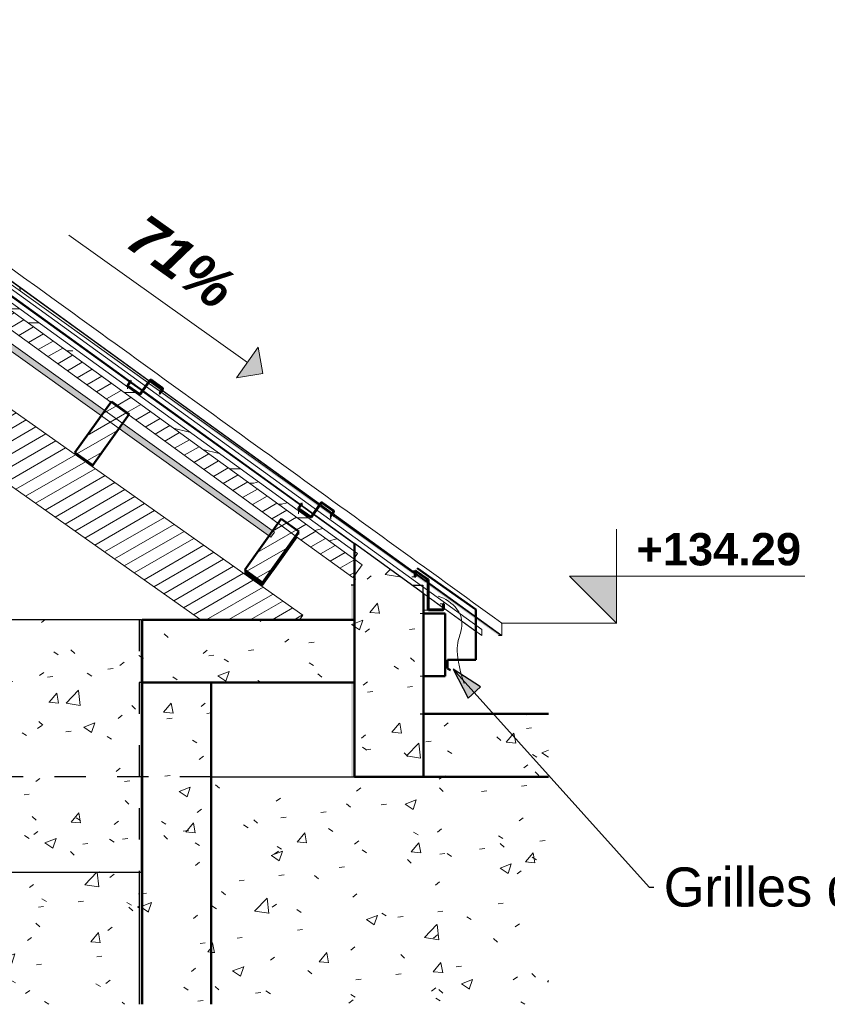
# Model space of a CAD drawing. Header units: metres. Extents: x -9.8 to 11.6, y 2.2 to 9.3.
# Tile 17 of 19: x 6.5 to 9, y 2.2 to 5.3. Entities that reach past the tile are written whole.
import ezdxf

# ---------------------------------------------------------------- set-up
doc = ezdxf.new("R2010")
doc.units = ezdxf.units.M
doc.linetypes.add('Tiret', pattern=[0.00635, 0.003175, -0.003175])
for name, color, linetype, lineweight in [('A-ANNO-NOTE', 131, 'Continuous', 9), ('A-DETL', 90, 'Continuous', 18), ('A-DETL-GENF', 92, 'Continuous', 18), ('A-DETL-MEDM', 33, 'Continuous', 50), ('A-FLOR', 192, 'Continuous', 25), ('A-FLOR-HDLN', 190, 'Tiret', 25), ('A-FLOR-PATT', 8, 'Continuous', 50), ('A-ROOF', 132, 'Continuous', 18), ('A-ROOF-PATT', 132, 'Continuous', 18), ('A-WALL', 113, 'Continuous', 25), ('A-WALL-HDLN', 110, 'Tiret', 25), ('A-WALL-PATT', 111, 'Continuous', 25), ('G-ANNO-DIMS', 111, 'Continuous', 9), ('G-ANNO-TEXT', 231, 'Continuous', 9), ('S-BEAM', 12, 'Continuous', 18), ('S-BEAM-HDLN', 1, 'Continuous', 18)]:
    doc.layers.add(name, color=color, linetype=linetype, lineweight=lineweight)
doc.styles.add('Arial_B', font='arialbd.ttf', dxfattribs={"height": 0.103175})
doc.styles.add('Arial_B_I', font='arialbi.ttf', dxfattribs={"height": 0.13})
doc.styles.add('Bodoni MT', font='BOD_R.TTF', dxfattribs={"height": 0.125})
pattern_1 = [(50, (-0.44757, 4.125), (0.364365, -0.031877), [0.0381, -0.4191]), (355, (-0.44757, 4.125), (-0.070485, 0.382117), [0.03048, -0.33528]), (100.451, (-0.4172, 4.122), (0.293886, 0.35023), [0.03238, -0.35618]), (46.184, (-0.44757, 4.227), (0.54216, -0.084084), [0.05715, -0.62865]), (96.636, (-0.4024, 4.22), (0.474805, 0.494854), [0.04857, -0.53427]), (351.184, (-0.44757, 4.227), (0.47481, 0.494846), [0.04572, -0.50292]), (21, (-0.39677, 4.201), (0.303226, -0.204528), [0.0381, -0.4191]), (326, (-0.39677, 4.201), (0.123607, 0.368379), [0.03048, -0.33528]), (71.451, (-0.3715, 4.184), (0.426833, 0.163839), [0.03238, -0.35618]), (37.5, (-0.44757, 4.125), (0.0061807, 0.1691082), [0.01676, -0.31445, 0.01676, -0.3236, -0.33655]), (37.5, (-0.44757, 4.125), (0.0061807, 0.1691082), [-0.67158, 0.01676, -0.31979]), (7.5, (-0.44757, 4.125), (0.1336414, 0.2003578), [0.01676, -0.17729, 0.01676, -0.30683, -0.12827]), (7.5, (-0.44757, 4.125), (0.1336414, 0.2003578), [-0.51765, 0.01676, -0.11151]), (327.5, (-0.56085, 4.125), (0.2711816, -0.0114606), [0.01676, -0.11024, 0.01676, -0.37948, -0.52578]), (327.5, (-0.56085, 4.125), (0.2711816, -0.0114606), [-0.52324, 0.01676, -0.50902]), (317.5, (-0.61165, 4.125), (0.296258, 0.050851), [0.01676, -0.14834, 0.01676, -0.24638, -0.37338]), (317.5, (-0.61165, 4.125), (0.296258, 0.050851), [-0.42824, 0.01676, -0.35662])]
pattern_2 = [(30, (-0.44757, 4.125), (-0.0175, 0.03031089), [])]

# ---------------------------------------------------------------- blocks, each defined once
blk = doc.blocks.new('Cotes d_élévation - Marqueur de niveau - Intérieur rempli-546535-CCB_')
at = {"layer": 'G-ANNO-DIMS'}
blk.add_hatch(color=256, dxfattribs=at).paths.add_polyline_path([(-8.4667, 3.56), (-8.4667, 3.41), (-8.6167, 3.56)])
for p, q in [((-8.4667, 3.41), (-8.4667, 3.71)), ((-8.6167, 3.56), (-7.8667, 3.56)), ((-8.4667, 3.41), (-8.6167, 3.56))]:
    blk.add_line(p, q, dxfattribs=at)
blk = doc.blocks.new('Pente - Pente-5017193-CCB_')
at = {"layer": 'A-ANNO-NOTE'}
blk.add_hatch(color=256, dxfattribs=at).paths.add_polyline_path([(3.5535, 7.3832), (3.5951, 7.4958), (3.6306, 7.4187)])
for p, q in [((2.9176, 7.6818), (3.5743, 7.4395)), ((3.5951, 7.4958), (3.5535, 7.3832)), ((3.6306, 7.4187), (3.5951, 7.4958)), ((3.5535, 7.3832), (3.6306, 7.4187))]:
    blk.add_line(p, q, dxfattribs=at)

msp = doc.modelspace()

# ---------------------------------------------------------------- hatches: boundary and pattern name
at = {"layer": 'A-DETL-GENF'}
h = msp.add_hatch(dxfattribs=at)
h.set_pattern_fill('FP_51', style=0, pattern_type=2)
h.set_pattern_definition([(0, (-0.4476, 4.125), (0, 0.889), [0.1778, -0.2667, 0.0889, -0.3556]), (0, (0.1747, 4.147), (0, 0.889), [0.1778, -0.7112]), (0, (0.0858, 4.192), (0, 0.889), [0.0889, -0.8001]), (0, (-0.4031, 4.214), (0, 0.889), [0.04445, -0.6223, 0.04445, -0.1778]), (0, (-0.092, 4.258), (0, 0.889), [0.1778, -0.2667, 0.04445, -0.40005]), (0, (-0.3142, 4.281), (0, 0.889), [0.13335, -0.75565]), (0, (-0.092, 4.303), (0, 0.889), [0.2667, -0.6223]), (0, (-0.3587, 4.325), (0, 0.889), [0.1778, -0.7112]), (0, (-0.0031, 4.347), (0, 0.889), [0.4445, -0.4445]), (0, (-0.2698, 4.392), (0, 0.889), [0.0889, -0.2667, 0.1778, -0.3556]), (0, (0.3525, 4.414), (0, 0.889), [0.1778, -0.7112]), (0, (0.1747, 4.436), (0, 0.889), [0.0889, -0.8001]), (0, (-0.0031, 4.458), (0, 0.889), [0.0889, -0.8001]), (0, (-0.4476, 4.481), (0, 0.889), [0.1778, -0.7112]), (0, (-0.0031, 4.503), (0, 0.889), [0.1778, -0.7112]), (0, (-0.0031, 4.547), (0, 0.889), [0.1778, -0.1778, 0.1778, -0.3556]), (0, (-0.1809, 4.592), (0, 0.889), [0.0889, -0.4445, 0.1778, -0.1778]), (0, (-0.0031, 4.614), (0, 0.889), [0.2667, -0.6223]), (0, (-0.0031, 4.658), (0, 0.889), [0.1778, -0.7112]), (0, (-0.3587, 4.681), (0, 0.889), [0.2667, -0.3556, 0.0889, -0.1778]), (0, (-0.3587, 4.725), (0, 0.889), [0.4445, -0.4445]), (0, (0.1747, 4.747), (0, 0.889), [0.0889, -0.8001]), (0, (-0.092, 4.77), (0, 0.889), [0.1778, -0.7112]), (0, (-0.2698, 4.792), (0, 0.889), [0.0889, -0.3556, 0.0889, -0.3556]), (0, (-0.3587, 4.814), (0, 0.889), [0.0889, -0.2667, 0.1778, -0.3556]), (0, (-0.1809, 4.836), (0, 0.889), [0.0889, -0.4445, 0.0889, -0.2667]), (0, (-0.0031, 4.858), (0, 0.889), [0.2667, -0.6223]), (0, (-0.3587, 4.903), (0, 0.889), [0.1778, -0.7112]), (0, (0.0858, 4.925), (0, 0.889), [0.0889, -0.8001]), (0, (0.2636, 4.947), (0, 0.889), [0.0889, -0.8001]), (14.036, (0.17473, 4.192), (0.889002, 1e-06), [0.09157, -3.574]), (14.036, (0.26363, 4.392), (0.889002, 1e-06), [0.09157, -3.574]), (14.036, (0.17473, 4.925), (0.889002, 1e-06), [0.09157, -3.574]), (14.036, (-0.09197, 4.592), (0.889002, 1e-06), [0.09157, -3.574]), (14.036, (0.08583, 4.725), (0.889002, 1e-06), [0.09157, -3.574]), (14.036, (0.17473, 4.658), (0.889002, 1e-06), [0.09157, -3.574]), (14.036, (-0.26977, 4.814), (0.889002, 1e-06), [0.09157, -3.574]), (14.036, (0.08583, 4.77), (0.889002, 1e-06), [0.09157, -3.574]), (14.036, (0.26363, 4.436), (0.889002, 1e-06), [0.18313, -3.482]), (14.036, (0.17473, 4.503), (0.889002, 1e-06), [0.18313, -3.482]), (14.036, (0.17473, 4.547), (0.889002, 1e-06), [0.18313, -3.482]), (165.964, (-0.09197, 4.258), (-0.889002, 1e-06), [0.09157, -0.18313, 0.09157, -3.299]), (165.964, (-0.26977, 4.392), (-0.889002, 1e-06), [0.09157, -3.574]), (165.964, (-0.26977, 4.792), (-0.889002, 1e-06), [0.18313, -3.482]), (194.036, (0.17473, 4.147), (-0.889002, -1e-06), [0.09157, -3.574]), (345.964, (0.35253, 4.147), (0.889002, -1e-06), [0.09157, -3.574]), (345.964, (0.08583, 4.458), (0.889002, -1e-06), [0.09157, -3.574]), (345.964, (0.26363, 4.614), (0.889002, -1e-06), [0.09157, -3.574]), (345.964, (-0.09197, 4.681), (0.889002, -1e-06), [0.09157, -3.574]), (345.964, (-0.18087, 4.792), (0.889002, -1e-06), [0.09157, -3.574]), (345.964, (-0.09197, 4.836), (0.889002, -1e-06), [0.09157, -3.574]), (345.964, (-0.09197, 4.681), (0.889002, -1e-06), [0.09157, -3.574]), (345.964, (0.17473, 4.814), (0.889002, -1e-06), [0.36627, -3.299]), (345.964, (-0.35867, 4.214), (0.889002, -1e-06), [0.36627, -3.299]), (345.964, (-0.26977, 4.281), (0.889002, -1e-06), [0.36627, -3.299]), (345.964, (-0.18087, 4.325), (0.889002, -1e-06), [0.09157, -0.18313, 0.18313, -3.208]), (345.964, (-0.18087, 4.392), (0.889002, -1e-06), [0.18313, -0.18313, 0.18313, -3.116]), (345.964, (-0.26977, 4.481), (0.889002, -1e-06), [0.36627, -3.299]), (345.964, (-0.35867, 4.547), (0.889002, -1e-06), [0.36627, -3.299]), (345.964, (-0.35867, 4.592), (0.889002, -1e-06), [0.36627, -3.299]), (345.964, (0.26363, 4.858), (0.889002, -1e-06), [0.09157, -3.574]), (345.964, (0.35253, 4.947), (0.889002, -1e-06), [0.18313, -3.482]), (345.964, (-0.18087, 4.903), (0.889002, -1e-06), [0.18313, -3.482]), (345.964, (-0.26977, 4.125), (0.889002, -1e-06), [0.36627, -3.299]), (345.964, (0.26363, 4.747), (0.889002, -1e-06), [0.2747, -3.391]), (345.964, (0.35253, 4.681), (0.889002, -1e-06), [0.5494, -3.116])])
h.paths.add_polyline_path([(7.517, 3.5953), (7.5287, 3.6115), (2.9531, 6.9249), (2.8827, 6.9512), (7.4791, 3.6228)])
h.paths.add_polyline_path([(2.3443, 7.3657), (1.9063, 7.6829), (1.9063, 7.6582), (2.2739, 7.392), (2.3353, 7.3691)])
h.paths.add_polyline_path([(1.9063, 7.6582), (1.9063, 7.6829), (1.8907, 7.6942), (1.8836, 7.6746), (1.9004, 7.6625)])
h.paths.add_polyline_path([(1.823, 7.7185), (1.8301, 7.738), (1.7899, 7.7666), (1.7221, 7.7916), (1.8077, 7.7296)])
h.paths.add_polyline_path([(1.5834, 7.9167), (0.839, 8.4558), (0.8272, 8.4396), (1.513, 7.943), (1.5439, 7.9314)])
h = msp.add_hatch(color=9, dxfattribs=at)
h.paths.add_polyline_path([(7.2466, 3.6681), (7.2582, 3.6844), (6.7819, 4.0254), (6.7703, 4.0091), (7.2457, 3.6688)])
h.paths.add_polyline_path([(6.7111, 4.0515), (6.7227, 4.0678), (6.2548, 4.4028), (6.2431, 4.3865), (6.7041, 4.0565)])
h.paths.add_polyline_path([(6.1862, 4.4272), (6.1978, 4.4435), (6.0297, 4.5639), (6.0181, 4.5476), (6.1493, 4.4536)])
h.paths.add_polyline_path([(5.9406, 4.6031), (5.9406, 4.6276), (5.3946, 5.0185), (5.383, 5.0022), (5.9273, 4.6126)])
h.paths.add_polyline_path([(5.3261, 5.043), (5.3377, 5.0592), (4.8193, 5.4303), (4.8077, 5.4141), (5.2553, 5.0936)])
h.paths.add_polyline_path([(4.7508, 5.4548), (4.7624, 5.4711), (4.2599, 5.8308), (4.2483, 5.8145), (4.6756, 5.5086)])
h.paths.add_polyline_path([(4.1914, 5.8552), (4.203, 5.8715), (3.6911, 6.238), (3.6796, 6.2216), (4.1158, 5.9094)])
h.paths.add_polyline_path([(3.6227, 6.2623), (3.6342, 6.2787), (3.1175, 6.6486), (3.1061, 6.6322), (3.55, 6.3144)])
h.paths.add_polyline_path([(3.0491, 6.6729), (3.0606, 6.6893), (2.5594, 7.0481), (2.5478, 7.0318), (2.9787, 6.7234)])
h.paths.add_polyline_path([(2.4908, 7.0726), (2.5025, 7.0889), (2.49, 7.0978), (2.4181, 7.1246), (2.4219, 7.122)])
h.paths.add_polyline_path([(1.8665, 7.5441), (1.8424, 7.5614), (1.8397, 7.5541), (1.8434, 7.5528)])
h.paths.add_polyline_path([(1.7746, 7.5853), (1.7817, 7.6049), (1.3683, 7.9008), (1.3567, 7.8845), (1.7721, 7.5871)])
at = {"layer": 'A-FLOR-PATT', "lineweight": 18}
h = msp.add_hatch(dxfattribs=at)
h.set_pattern_fill('FP_2', color=256, style=0, pattern_type=2)
h.set_pattern_definition(pattern_1)
h.paths.add_polyline_path([(6.8419, 3.2), (7.5193, 3.2), (7.5193, 3.4), (6.8419, 3.4)])
h = msp.add_hatch(dxfattribs=at)
h.set_pattern_fill('FP_2', color=256, style=0, pattern_type=2)
h.set_pattern_definition(pattern_1)
h.paths.add_polyline_path([(7.7393, 2.9), (8.1385, 2.9), (8.1385, 3.1), (7.7393, 3.1), (7.7393, 3.0857)])
at = {"layer": 'A-ROOF-PATT'}
h = msp.add_hatch(color=256, dxfattribs=at)
h.paths.add_polyline_path([(7.9893, 3.35), (7.7553, 3.5191), (7.7553, 3.5177), (7.9873, 3.35)])
h.paths.add_polyline_path([(7.7533, 3.5206), (7.7143, 3.5486), (7.7143, 3.5474), (7.7522, 3.5206)])
h.paths.add_polyline_path([(7.7123, 3.5502), (7.4505, 3.7393), (7.4505, 3.7381), (7.711, 3.5502)])
h.paths.add_polyline_path([(7.4482, 3.7398), (7.4488, 3.7407), (7.4108, 3.7681), (7.4108, 3.7668), (7.4461, 3.7413)])
h.paths.add_polyline_path([(7.4085, 3.7685), (7.4087, 3.7697), (6.9061, 4.1329), (6.9058, 4.1319), (7.4068, 3.7697)])
h.paths.add_polyline_path([(6.9039, 4.1333), (6.9045, 4.1342), (6.8664, 4.1616), (6.8661, 4.1606), (6.9011, 4.1353)])
h.paths.add_polyline_path([(6.8642, 4.162), (6.8648, 4.1629), (6.1636, 4.6697), (6.163, 4.6689), (6.8623, 4.1634)])
h.paths.add_polyline_path([(6.1614, 4.67), (6.1617, 4.6712), (6.1237, 4.6981), (6.1237, 4.6973), (6.1601, 4.671)])
h.paths.add_polyline_path([(6.1217, 4.6987), (6.1221, 4.6998), (5.7541, 4.9658), (5.7541, 4.9648), (6.121, 4.6993)])
h.paths.add_polyline_path([(5.5325, 5.1247), (5.5325, 5.125), (5.534, 5.1249), (5.5243, 5.1319), (5.5239, 5.1309), (5.5323, 5.1249)])
h.paths.add_polyline_path([(5.5221, 5.1322), (5.5227, 5.1331), (5.4846, 5.1606), (5.484, 5.1598), (5.5198, 5.1339)])
h.paths.add_polyline_path([(5.4824, 5.1609), (5.4827, 5.162), (4.9525, 5.5451), (4.952, 5.5444), (5.481, 5.162)])
h.paths.add_polyline_path([(4.9504, 5.5456), (4.9509, 5.5464), (4.9128, 5.5739), (4.9123, 5.5731), (4.9475, 5.5476)])
h.paths.add_polyline_path([(4.9107, 5.5743), (4.9112, 5.5751), (4.3899, 5.9515), (4.3897, 5.9509), (4.9102, 5.5746)])
h.paths.add_polyline_path([(4.3879, 5.9522), (4.3885, 5.953), (4.3502, 5.9803), (4.3498, 5.9797), (4.3845, 5.9547)])
h.paths.add_polyline_path([(4.3482, 5.9809), (4.3488, 5.9817), (3.8261, 6.3593), (3.8261, 6.3583), (4.3472, 5.9816)])
h.paths.add_polyline_path([(3.8241, 6.3598), (3.8246, 6.3605), (3.7862, 6.3876), (3.786, 6.3873), (3.82, 6.3628)])
h.paths.add_polyline_path([(3.7844, 6.3885), (3.7849, 6.3892), (3.2594, 6.7684), (3.2595, 6.768), (3.7827, 6.3897)])
h.paths.add_polyline_path([(3.2576, 6.7693), (3.2581, 6.77), (3.22, 6.7975), (3.2195, 6.7969), (3.2529, 6.7727)])
h.paths.add_polyline_path([(3.2179, 6.798), (3.2184, 6.7987), (2.6964, 7.1758), (2.696, 7.1753), (3.2156, 6.7997)])
h.paths.add_polyline_path([(2.6944, 7.1765), (2.6948, 7.177), (2.6564, 7.2041), (2.6563, 7.204), (2.6896, 7.18)])
h.paths.add_polyline_path([(2.6547, 7.2052), (2.6551, 7.2057), (2.3611, 7.4174), (2.6518, 7.2073)])
h.paths.add_polyline_path([(2.0963, 7.6089), (2.0965, 7.6093), (2.0918, 7.6122)])
h.paths.add_polyline_path([(2.0566, 7.6376), (2.0568, 7.6379), (2.053, 7.6402)])
h = msp.add_hatch(color=256, dxfattribs=at)
h.paths.add_polyline_path([(7.9873, 3.35), (7.7553, 3.5162), (7.7553, 3.5105), (7.9794, 3.35)])
h.paths.add_polyline_path([(7.7514, 3.519), (7.7143, 3.5455), (7.7143, 3.5399), (7.7435, 3.519), (7.7445, 3.519)])
h.paths.add_polyline_path([(7.7104, 3.5484), (7.4488, 3.7357), (7.449, 3.7299), (7.7025, 3.5484), (7.7037, 3.5484)])
h.paths.add_polyline_path([(7.4439, 3.7335), (7.4461, 3.7376), (7.409, 3.7642), (7.4091, 3.7584), (7.4425, 3.7345)])
h.paths.add_polyline_path([(7.404, 3.7621), (7.4067, 3.7658), (6.9024, 4.127), (6.9015, 4.1237), (7.2714, 3.8571), (7.3934, 3.7697)])
h.paths.add_polyline_path([(6.8987, 4.1258), (6.9001, 4.1286), (6.8626, 4.1555), (6.8617, 4.1525), (6.8986, 4.1258)])
h.paths.add_polyline_path([(6.8589, 4.1545), (6.8606, 4.1569), (6.3561, 4.5175), (6.8541, 4.1579)])
at = {"layer": 'A-WALL-PATT', "lineweight": 18}
h = msp.add_hatch(dxfattribs=at)
h.set_pattern_fill('FP_8', color=256, style=0, pattern_type=2)
h.set_pattern_definition([(89.685, (7.519, 4.125), (0.0023848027, -0.031873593), [0.02919, -0.32105]), (274.286, (7.519, 4.125), (-0.0004586, 0.38211434), [0.00266, -0.0293]), (90.069, (7.519, 4.122), (0.0019282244, 0.350232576), [0.03184, -0.35027]), (89.64, (7.519, 4.227), (0.003551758, -0.084083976), [0.04124, -0.45362]), (90.044, (7.519, 4.22), (0.0031099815, 0.494852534), [0.04824, -0.53069]), (272.421, (7.519, 4.227), (0.00311926, 0.49485346), [0.00701, -0.07715]), (89.021, (7.519, 4.201), (0.001985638, -0.204533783), [0.01366, -0.15021]), (270.557, (7.519, 4.201), (0.00080894, 0.368375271), [0.01705, -0.1875]), (89.874, (7.519, 4.184), (0.002800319, 0.163844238), [0.0307, -0.33768]), (89.51, (7.519, 4.125), (4.6196e-05, 0.169105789), [0.01021, -0.19143, 0.01021, -0.197, -0.20489]), (89.51, (7.519, 4.125), (4.6196e-05, 0.169105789), [-0.40884, 0.01021, -0.19468]), (87.148, (7.519, 4.125), (0.00088047, 0.200364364), [0.00219, -0.02317, 0.00219, -0.0401, -0.01676]), (87.148, (7.519, 4.125), (0.00088047, 0.200364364), [-0.06765, 0.00219, -0.01457]), (270.59, (7.518, 4.125), (0.0017781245, -0.011462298), [0.00901, -0.05923, 0.00901, -0.2039, -0.28252]), (270.59, (7.518, 4.125), (0.0017781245, -0.011462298), [-0.28115, 0.00901, -0.27351]), (270.41, (7.518, 4.125), (0.0019461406, 0.050855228), [0.01133, -0.10022, 0.01133, -0.16646, -0.25226]), (270.41, (7.518, 4.125), (0.0019461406, 0.050855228), [-0.28932, 0.01133, -0.24093])])
h.paths.add_polyline_path([(7.5094, 2.9), (7.5193, 2.9), (7.5193, 3.2), (7.5094, 3.2), (7.5094, 3.0555)])
h.paths.add_polyline_path([(7.5154, 3.4), (7.5193, 3.4), (7.5193, 3.6438), (7.5173, 3.6452), (7.5173, 3.5114), (7.5094, 3.5114), (7.5094, 3.4)])
h = msp.add_hatch(dxfattribs=at)
h.set_pattern_fill('FP_2', color=256, style=0, pattern_type=2)
h.set_pattern_definition(pattern_1)
h.paths.add_polyline_path([(7.5193, 2.9), (7.7393, 2.9), (7.7393, 3.4847), (7.5193, 3.6438), (7.5193, 3.0857)])
h = msp.add_hatch(dxfattribs=at)
h.set_pattern_fill('FP_7', color=256, style=0, pattern_type=2)
h.set_pattern_definition([(50.001, (-0.4488, 4.125), (0.364359, -0.031878), [0.0381, -0.4191]), (355, (-0.4488, 4.125), (-0.070485, 0.382117), [0.03048, -0.33527]), (100.451, (-0.41843, 4.122), (0.293874, 0.350237), [0.03238, -0.35618]), (46.185, (-0.4488, 4.227), (0.54214, -0.084082), [0.05715, -0.62864]), (96.635, (-0.4036, 4.22), (0.474804, 0.494845), [0.04857, -0.53427]), (351.184, (-0.4488, 4.227), (0.4748, 0.494848), [0.04572, -0.50291]), (21, (-0.398, 4.201), (0.303217, -0.204532), [0.0381, -0.41909]), (325.999, (-0.398, 4.201), (0.1236, 0.368374), [0.03048, -0.33528]), (71.452, (-0.37272, 4.184), (0.42682, 0.16385), [0.03238, -0.35618]), (37.501, (-0.44879, 4.125), (0.0061777, 0.1691083), [0.01676, -0.31445, 0.01676, -0.32359, -0.33655]), (37.501, (-0.44879, 4.125), (0.0061777, 0.1691083), [-0.67157, 0.01676, -0.31978]), (7.5, (-0.44879, 4.125), (0.1336414, 0.200358), [0.01676, -0.17729, 0.01676, -0.30683, -0.12827]), (7.5, (-0.44879, 4.125), (0.1336414, 0.200358), [-0.51764, 0.01676, -0.1115]), (327.499, (-0.56207, 4.125), (0.271173, -0.01146), [0.01676, -0.11023, 0.01676, -0.37947, -0.52577]), (327.499, (-0.56207, 4.125), (0.271173, -0.01146), [-0.52323, 0.01676, -0.50901]), (317.499, (-0.61287, 4.125), (0.2962514, 0.050852), [0.01676, -0.14833, 0.01676, -0.24638, -0.37338]), (317.499, (-0.61287, 4.125), (0.2962514, 0.050852), [-0.42824, 0.01676, -0.35661])])
h.paths.add_polyline_path([(6.8403, 2.595), (6.8403, 3.4), (5.5333, 3.4), (5.5333, 2.595), (6.0282, 2.595)])
h = msp.add_hatch(dxfattribs=at)
h.set_pattern_fill('FP_3', color=256, style=0, pattern_type=2)
h.set_pattern_definition([(89.685, (6.842, 4.125), (0.0023848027, -0.0318735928), [0.02919, -0.32105]), (274.286, (6.842, 4.125), (-0.00045862, 0.38211434), [0.00266, -0.0293]), (90.069, (6.842, 4.122), (0.0019282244, 0.350232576), [0.03184, -0.35027]), (89.64, (6.842, 4.227), (0.003551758, -0.084083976), [0.04124, -0.45362]), (90.044, (6.842, 4.22), (0.0031099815, 0.494852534), [0.04824, -0.53069]), (272.421, (6.842, 4.227), (0.00311926, 0.49485346), [0.00701, -0.07715]), (89.021, (6.842, 4.201), (0.001985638, -0.204533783), [0.01366, -0.15021]), (270.557, (6.842, 4.201), (0.00080894, 0.368375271), [0.01705, -0.1875]), (89.874, (6.842, 4.184), (0.0028003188, 0.163844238), [0.0307, -0.33768]), (89.51, (6.842, 4.125), (4.61959e-05, 0.169105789), [0.01021, -0.19143, 0.01021, -0.197, -0.20489]), (89.51, (6.842, 4.125), (4.61959e-05, 0.169105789), [-0.40884, 0.01021, -0.19468]), (87.148, (6.842, 4.125), (0.000880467, 0.200364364), [0.00219, -0.02317, 0.00219, -0.0401, -0.01676]), (87.148, (6.842, 4.125), (0.000880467, 0.200364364), [-0.06765, 0.00219, -0.01457]), (270.59, (6.841, 4.125), (0.0017781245, -0.0114622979), [0.00901, -0.05923, 0.00901, -0.2039, -0.28252]), (270.59, (6.841, 4.125), (0.0017781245, -0.0114622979), [-0.28115, 0.00901, -0.27351]), (270.41, (6.84, 4.125), (0.0019461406, 0.0508552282), [0.01133, -0.10022, 0.01133, -0.16646, -0.25226]), (270.41, (6.84, 4.125), (0.0019461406, 0.0508552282), [-0.28932, 0.01133, -0.24093])])
h.paths.add_polyline_path([(6.8326, 2.1738), (6.8419, 2.1738), (6.8419, 3.2), (6.8403, 3.2), (6.8403, 2.595), (6.8326, 2.595)])
h = msp.add_hatch(dxfattribs=at)
h.set_pattern_fill('FP_2', color=256, style=0, pattern_type=2)
h.set_pattern_definition(pattern_1)
h.paths.add_polyline_path([(7.0619, 2.1738), (7.0619, 3.2), (6.8419, 3.2), (6.8419, 2.1738)])
h = msp.add_hatch(dxfattribs=at)
h.set_pattern_fill('FP_1', color=256, style=0, pattern_type=2)
h.set_pattern_definition([(50.001, (-0.45648, 4.125), (0.364359, -0.031878), [0.0381, -0.4191]), (355, (-0.45648, 4.125), (-0.070485, 0.382117), [0.03048, -0.33527]), (100.451, (-0.4261, 4.122), (0.293874, 0.350237), [0.03238, -0.35618]), (46.185, (-0.4565, 4.227), (0.54214, -0.084082), [0.05715, -0.62864]), (96.635, (-0.4113, 4.22), (0.474804, 0.494845), [0.04857, -0.53427]), (351.184, (-0.4565, 4.227), (0.4748, 0.494848), [0.04572, -0.50291]), (21, (-0.40568, 4.201), (0.303217, -0.204532), [0.0381, -0.41909]), (325.999, (-0.40568, 4.201), (0.1236, 0.368374), [0.03048, -0.33528]), (71.452, (-0.3804, 4.184), (0.42682, 0.16385), [0.03238, -0.35618]), (37.501, (-0.45648, 4.125), (0.0061777, 0.1691083), [0.01676, -0.31445, 0.01676, -0.32359, -0.33655]), (37.501, (-0.45648, 4.125), (0.0061777, 0.1691083), [-0.67157, 0.01676, -0.31978]), (7.5, (-0.45648, 4.125), (0.1336414, 0.2003578), [0.01676, -0.17729, 0.01676, -0.30683, -0.12827]), (7.5, (-0.45648, 4.125), (0.1336414, 0.2003578), [-0.51764, 0.01676, -0.1115]), (327.499, (-0.56976, 4.125), (0.271173, -0.01146), [0.01676, -0.11023, 0.01676, -0.37947, -0.52577]), (327.499, (-0.56976, 4.125), (0.271173, -0.01146), [-0.52323, 0.01676, -0.50901]), (317.499, (-0.62056, 4.125), (0.2962514, 0.050852), [0.01676, -0.14833, 0.01676, -0.24638, -0.37338]), (317.499, (-0.62056, 4.125), (0.2962514, 0.050852), [-0.42824, 0.01676, -0.35661])])
h.paths.add_polyline_path([(8.1385, 2.1738), (8.1385, 2.9), (7.0619, 2.9), (7.0619, 2.1738), (7.7393, 2.1738)])
h.paths.add_polyline_path([(6.1239, 2.1738), (6.8326, 2.1738), (6.8326, 2.595), (5.8136, 2.595), (5.8136, 2.1738), (6.0688, 2.1738)])
at = {"layer": 'G-ANNO-TEXT', "lineweight": 25}
msp.add_hatch(color=7, dxfattribs=at).paths.add_polyline_path([(7.8348, 3.2429), (7.8818, 3.1507), (7.9217, 3.1865)])
at = {"layer": 'S-BEAM'}
h = msp.add_hatch(dxfattribs=at)
h.set_pattern_fill('FP_9', color=55, style=0, pattern_type=2)
h.set_pattern_definition(pattern_2)
h.paths.add_polyline_path([(7.5146, 3.5353), (7.5173, 3.5391), (7.5173, 3.5951), (6.8006, 4.1141), (6.8006, 4.0523), (7.2754, 3.7085), (7.2854, 3.7225), (7.3424, 3.6819), (7.3424, 3.6761), (7.3349, 3.6655), (7.5058, 3.5417)])
h.paths.add_polyline_path([(6.8006, 4.0565), (6.8006, 4.1141), (6.0832, 4.633), (6.0833, 4.63), (6.083, 4.5856), (6.0811, 4.5822), (6.0777, 4.5803), (6.0719, 4.58), (6.742, 4.0948), (6.7437, 4.0971), (6.7761, 4.074)])
h.paths.add_polyline_path([(6.065, 4.585), (6.0715, 4.5852), (6.0758, 4.5865), (6.0737, 4.5866), (6.0751, 4.5875), (6.0745, 4.5876), (6.0751, 4.5887), (6.075, 4.5888), (6.0751, 4.59), (6.0751, 4.63), (6.0751, 4.6301), (6.0751, 4.6313), (6.0749, 4.6314), (6.0746, 4.6336), (6.0733, 4.6339), (6.0733, 4.6344), (6.0746, 4.6349), (6.071, 4.635), (6.0443, 4.635), (6.0443, 4.6), (6.0648, 4.5852)])
h.paths.add_polyline_path([(6.0733, 4.64), (6.0743, 4.64), (6.0712, 4.6423), (6.0443, 4.6437), (6.0443, 4.64), (6.0612, 4.64)])
h.paths.add_polyline_path([(6.0682, 4.6445), (6.0524, 4.6559), (6.045, 4.6457), (6.0612, 4.6448)])
h = msp.add_hatch(dxfattribs=at)
h.set_pattern_fill('FP_9', color=55, style=0, pattern_type=2)
h.set_pattern_definition(pattern_2)
h.paths.add_polyline_path([(7.0834, 3.4), (7.3446, 3.4), (7.3552, 3.4151), (6.0443, 4.3392), (6.0443, 4.0945), (7.0295, 3.4)])
h = msp.add_hatch(dxfattribs=at)
h.set_pattern_fill('FP_9', color=55, style=0, pattern_type=2)
h.set_pattern_definition(pattern_2)
h.paths.add_polyline_path([(6.6845, 3.8937), (6.8006, 4.0565), (6.7437, 4.0971), (6.6275, 3.9343)])
h = msp.add_hatch(dxfattribs=at)
h.set_pattern_fill('FP_25', color=55, style=0, pattern_type=2)
h.set_pattern_definition([(54.562, (4.389, 0.67526), (-0.0101656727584, -0.0141464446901), [])])
h.paths.add_polyline_path([(6.6845, 3.8888), (6.8006, 4.0523), (6.8001, 4.0527), (6.8006, 4.0535), (6.8006, 4.0565), (6.6845, 3.8927), (6.6845, 3.8907)])
h = msp.add_hatch(dxfattribs=at)
h.set_pattern_fill('FP_26', color=55, style=0, pattern_type=2)
h.set_pattern_definition([(324.587, (1.848, 7.343), (-0.0142475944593, 0.0102650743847), [])])
h.paths.add_polyline_path([(6.6845, 3.8888), (6.6845, 3.8937), (6.6275, 3.9343), (6.6275, 3.9295), (6.6777, 3.8937)])
h = msp.add_hatch(dxfattribs=at)
h.set_pattern_fill('FP_9', color=55, style=0, pattern_type=2)
h.set_pattern_definition(pattern_2)
h.paths.add_polyline_path([(7.2263, 3.5191), (7.3424, 3.6819), (7.2854, 3.7225), (7.1693, 3.5597), (7.1945, 3.5417)])
h = msp.add_hatch(dxfattribs=at)
h.set_pattern_fill('FP_27', color=55, style=0, pattern_type=2)
h.set_pattern_definition([(54.62, (4.925, 0.29287), (-0.0101621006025, -0.0140509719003), [])])
h.paths.add_polyline_path([(7.2263, 3.5096), (7.3366, 3.6643), (7.3349, 3.6655), (7.3424, 3.6761), (7.3424, 3.6819), (7.2263, 3.5191), (7.2263, 3.5133)])
h = msp.add_hatch(dxfattribs=at)
h.set_pattern_fill('FP_28', color=55, style=0, pattern_type=2)
h.set_pattern_definition([(324.67, (1.854, 7.351), (-0.014245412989, 0.010354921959), [])])
h.paths.add_polyline_path([(7.2263, 3.5096), (7.2263, 3.5191), (7.1693, 3.5597), (7.1693, 3.5503), (7.2167, 3.5164)])

# ---------------------------------------------------------------- linework, layer by layer
at = {"layer": 'A-DETL'}
for p, q in [((0.839, 8.4558), (7.5287, 3.6115)), ((7.517, 3.5953), (0.8272, 8.4396)), ((7.253, 3.6635), (1.3567, 7.8845)), ((1.3683, 7.9008), (7.2647, 3.6798)), ((7.2647, 3.6798), (7.253, 3.6635)), ((7.5287, 3.6115), (7.517, 3.5953))]:
    msp.add_line(p, q, dxfattribs=at)
msp.add_open_spline([(7.8697, 3.1971), (7.8321, 3.3061), (7.8675, 3.3565), (7.862, 3.432), (7.8085, 3.4695), (7.7868, 3.4753)], degree=3, knots=[0, 0, 0, 0, 0.2761681, 0.4977259, 0.6765059, 0.6765059, 0.6765059, 0.6765059], dxfattribs=at)
at = {"layer": 'A-DETL-MEDM'}
for p, q in [((7.7192, 3.5652), (7.9068, 3.4338)), ((7.9068, 3.4338), (7.9068, 3.2732)), ((7.9068, 3.2732), (7.8168, 3.2732)), ((7.8168, 3.2732), (7.8168, 3.2452)), ((7.8168, 3.2452), (7.8263, 3.2397))]:
    msp.add_line(p, q, dxfattribs=at)
at = {"layer": 'A-FLOR'}
msp.add_line((6.8399, 3.4), (6.8419, 3.4), dxfattribs=at)
at = {"layer": 'A-FLOR', "lineweight": 50}
for p, q in [((7.5193, 3.4), (6.8419, 3.4)), ((6.8419, 3.4), (6.8419, 3.2)), ((6.8419, 3.2), (7.5193, 3.2)), ((8.1385, 3.1), (7.7393, 3.1)), ((7.7393, 3.1), (7.7393, 2.9)), ((7.7393, 2.9), (8.1385, 2.9))]:
    msp.add_line(p, q, dxfattribs=at)
at = {"layer": 'A-FLOR-HDLN'}
for p, q in [((6.8326, 3.4), (6.8326, 3.2)), ((6.8403, 3.2), (6.8326, 3.2)), ((7.7294, 3.1), (7.7393, 3.1))]:
    msp.add_line(p, q, dxfattribs=at)
at = {"layer": 'A-ROOF'}
for p, q in [((7.9255, 3.37), (1.5096, 8.01)), ((1.5096, 7.99), (7.5193, 3.6438)), ((6.1002, 4.6645), (6.8023, 4.1589)), ((6.8642, 4.162), (6.163, 4.6689)), ((6.2419, 4.6), (6.8606, 4.1569)), ((6.73, 4.2105), (6.7555, 4.1926)), ((6.8039, 4.1578), (6.842, 4.1303)), ((6.8623, 4.1557), (6.9005, 4.1283)), ((6.9039, 4.1333), (6.8657, 4.1609)), ((6.8436, 4.1291), (7.3472, 3.7665)), ((6.9021, 4.1272), (7.4067, 3.7658)), ((7.4085, 3.7685), (6.9055, 4.1321)), ((7.3496, 3.7648), (7.387, 3.7378)), ((7.409, 3.7642), (7.4461, 3.7376)), ((7.4482, 3.7398), (7.4108, 3.7668)), ((7.7104, 3.5502), (7.4505, 3.7381)), ((7.3893, 3.7362), (7.5173, 3.644)), ((7.4488, 3.7357), (7.7104, 3.5484)), ((7.7514, 3.5206), (7.7143, 3.5474)), ((7.7143, 3.5455), (7.7514, 3.519)), ((7.9873, 3.35), (7.7553, 3.5177)), ((7.7553, 3.5162), (7.9873, 3.35)), ((7.7393, 3.4847), (7.9255, 3.35)), ((7.7393, 3.4842), (7.7514, 3.4754)), ((7.7553, 3.4726), (7.8004, 3.4401)), ((7.8043, 3.4373), (7.9054, 3.3645)), ((7.9255, 3.35), (7.9255, 3.37)), ((7.9893, 3.35), (7.9893, 3.39)), ((7.9893, 3.35), (7.9794, 3.35))]:
    msp.add_line(p, q, dxfattribs=at)
at = {"layer": 'A-ROOF', "flags": 128}
msp.add_lwpolyline([(5.7541, 4.9658), (6.3129, 4.5619), (6.8717, 4.1579), (7.4305, 3.754), (7.9893, 3.35)], dxfattribs=at)
at = {"layer": 'A-ROOF'}
msp.add_open_spline([(7.9893, 3.39), (7.75, 3.563), (7.2714, 3.909), (6.3142, 4.6009), (5.1177, 5.4659), (3.9211, 6.3308), (2.9639, 7.0226), (2.2459, 7.5415), (1.7671, 7.8872), (1.5276, 8.06)], degree=3, knots=[0, 0, 0, 0, 0.111111, 0.222222, 0.444444, 0.666667, 0.777778, 0.888889, 1, 1, 1, 1], dxfattribs=at)
at = {"layer": 'A-WALL'}
for p, q in [((7.5173, 3.6452), (7.5173, 3.5114)), ((7.7393, 3.4847), (7.5193, 3.6438)), ((7.5173, 3.5114), (7.5094, 3.5114)), ((7.73, 3.5114), (7.7373, 3.5114)), ((7.7373, 3.5114), (7.7373, 3.5061)), ((6.8399, 3.4), (5.7541, 3.4)), ((6.8403, 2.595), (6.8403, 3.4)), ((6.8419, 3.2), (6.8403, 3.2)), ((7.0619, 2.9), (7.5193, 2.9)), ((5.531, 2.595), (6.8403, 2.595)), ((6.8326, 2.595), (6.8326, 2.1738))]:
    msp.add_line(p, q, dxfattribs=at)
at = {"layer": 'A-WALL', "lineweight": 50}
for p, q in [((7.5193, 3.6438), (7.5193, 2.9)), ((7.7393, 3.1), (7.7393, 3.4847)), ((6.8419, 3.2), (6.8419, 2.1738)), ((7.0619, 2.1738), (7.0619, 3.2)), ((7.5193, 2.9), (7.7393, 2.9))]:
    msp.add_line(p, q, dxfattribs=at)
at = {"layer": 'A-WALL-HDLN'}
for p, q in [((7.5193, 3.6438), (7.5173, 3.6452)), ((7.7024, 3.5114), (7.73, 3.5114)), ((7.7373, 3.5061), (7.7373, 3.4862)), ((6.8403, 3.2), (6.8326, 3.2)), ((6.8326, 3.2), (6.8326, 2.595)), ((7.0618, 2.9), (5.8129, 2.9))]:
    msp.add_line(p, q, dxfattribs=at)
at = {"layer": 'G-ANNO-DIMS'}
msp.add_line((7.988, 3.39), (8.3562, 3.39), dxfattribs=at)
at = {"layer": 'G-ANNO-TEXT', "color": 250, "lineweight": 25}
for p, q in [((7.8348, 3.2429), (7.8818, 3.1507)), ((7.9217, 3.1865), (7.8348, 3.2429)), ((7.8348, 3.2429), (8.4602, 2.548)), ((7.8818, 3.1507), (7.9217, 3.1865)), ((8.4602, 2.548), (8.5015, 2.548))]:
    msp.add_line(p, q, dxfattribs=at)
at = {"layer": 'S-BEAM'}
for p, q in [((6.0832, 4.6336), (7.5173, 3.5951)), ((6.072, 4.58), (6.742, 4.0948)), ((6.0443, 4.3392), (7.3552, 3.4151)), ((6.7953, 4.1477), (6.7953, 4.1375)), ((6.8969, 4.1226), (6.8969, 4.1233)), ((6.8986, 4.1188), (6.8986, 4.1222)), ((6.9085, 4.13), (6.9085, 4.1376)), ((6.0443, 4.0945), (7.0294, 3.4)), ((6.8001, 4.0527), (7.2754, 3.7085)), ((6.8006, 4.0565), (6.8006, 4.0535)), ((6.8006, 4.0523), (6.8006, 4.0516)), ((6.6275, 3.9295), (6.6275, 3.9343)), ((7.3409, 3.7561), (7.3409, 3.7385)), ((7.4541, 3.7343), (7.4541, 3.7459)), ((7.4425, 3.7242), (7.4425, 3.7316)), ((7.4442, 3.723), (7.4442, 3.7305)), ((7.3424, 3.6819), (7.3424, 3.6761)), ((7.3349, 3.6655), (7.5146, 3.5353)), ((7.1693, 3.5503), (7.1693, 3.5597)), ((7.7153, 3.5564), (7.7065, 3.5564)), ((7.2263, 3.5096), (7.2263, 3.5191)), ((7.5173, 3.5391), (7.5146, 3.5353)), ((7.7025, 3.5374), (7.7123, 3.5374)), ((7.7433, 3.4309), (7.7573, 3.4309)), ((7.3552, 3.4151), (7.3446, 3.4))]:
    msp.add_line(p, q, dxfattribs=at)
at = {"layer": 'S-BEAM', "lineweight": 50}
for p, q in [((6.8052, 4.1631), (6.796, 4.15)), ((6.7976, 4.1489), (6.8068, 4.162)), ((6.8068, 4.162), (6.8052, 4.1631)), ((6.866, 4.1645), (6.8361, 4.1219)), ((6.8378, 4.1208), (6.8676, 4.1634)), ((6.8704, 4.1639), (6.9056, 4.1392)), ((6.9068, 4.1408), (6.8715, 4.1655)), ((6.797, 4.1445), (6.8322, 4.1198)), ((6.8334, 4.1214), (6.7981, 4.1461)), ((6.9061, 4.1364), (6.8969, 4.1233)), ((6.8969, 4.1233), (6.8986, 4.1222)), ((6.8986, 4.1222), (6.9078, 4.1353)), ((6.7437, 4.0971), (6.6275, 3.9343)), ((6.8006, 4.0565), (6.7437, 4.0971)), ((6.6845, 3.8937), (6.8006, 4.0565)), ((6.6275, 3.9343), (6.6845, 3.8937)), ((7.3508, 3.7715), (7.3416, 3.7584)), ((7.3432, 3.7572), (7.3524, 3.7703)), ((7.3524, 3.7703), (7.3508, 3.7715)), ((7.4116, 3.7728), (7.3817, 3.7303)), ((7.3834, 3.7291), (7.4132, 3.7717)), ((7.416, 3.7722), (7.4512, 3.7475)), ((7.4523, 3.7492), (7.4171, 3.7738)), ((7.3426, 3.7528), (7.3778, 3.7281)), ((7.3789, 3.7298), (7.3437, 3.7544)), ((7.4517, 3.7447), (7.4425, 3.7316)), ((7.4442, 3.7305), (7.4533, 3.7436)), ((7.2854, 3.7225), (7.1693, 3.5597)), ((7.3424, 3.6819), (7.2854, 3.7225)), ((7.4425, 3.7316), (7.4442, 3.7305)), ((7.2263, 3.5191), (7.3424, 3.6819)), ((7.1693, 3.5597), (7.2263, 3.5191)), ((7.7123, 3.5534), (7.7123, 3.5374)), ((7.7143, 3.5374), (7.7143, 3.5534)), ((7.7159, 3.5543), (7.7521, 3.5289)), ((7.7532, 3.5305), (7.7169, 3.5559)), ((7.7123, 3.5374), (7.7143, 3.5374)), ((7.7533, 3.5271), (7.7533, 3.4349)), ((7.7553, 3.4349), (7.7553, 3.5273)), ((7.8003, 3.4329), (7.7573, 3.4329)), ((7.7573, 3.4309), (7.8003, 3.4309)), ((7.8043, 3.4509), (7.8023, 3.4509)), ((7.8023, 3.4509), (7.8023, 3.4349)), ((7.8043, 3.4349), (7.8043, 3.4509)), ((7.8093, 3.4202), (7.7393, 3.4202)), ((7.7393, 3.4202), (7.7393, 3.2202)), ((7.8093, 3.2202), (7.8093, 3.4202)), ((7.7393, 3.2202), (7.8093, 3.2202))]:
    msp.add_line(p, q, dxfattribs=at)
at = {"layer": 'S-BEAM', "lineweight": 50, "flags": 128}
for points in [[(6.796, 4.15), (6.7954, 4.1486), (6.7953, 4.147), (6.7959, 4.1456), (6.797, 4.1445)], [(6.7981, 4.1461), (6.7976, 4.1467), (6.7973, 4.1474), (6.7973, 4.1482), (6.7976, 4.1489)], [(6.8715, 4.1655), (6.8701, 4.1661), (6.8686, 4.1662), (6.8671, 4.1656), (6.866, 4.1645)], [(6.8676, 4.1634), (6.8682, 4.1639), (6.8689, 4.1642), (6.8697, 4.1642), (6.8704, 4.1639)], [(6.8322, 4.1198), (6.8336, 4.1192), (6.8352, 4.1191), (6.8367, 4.1197), (6.8378, 4.1208)], [(6.8361, 4.1219), (6.8356, 4.1214), (6.8349, 4.1211), (6.8341, 4.1211), (6.8334, 4.1214)], [(6.9056, 4.1392), (6.9062, 4.1386), (6.9064, 4.1379), (6.9064, 4.1371), (6.9061, 4.1364)], [(6.9078, 4.1353), (6.9084, 4.1367), (6.9084, 4.1382), (6.9078, 4.1397), (6.9068, 4.1408)], [(7.4171, 3.7738), (7.4157, 3.7745), (7.4141, 3.7745), (7.4127, 3.7739), (7.4116, 3.7728)], [(7.4132, 3.7717), (7.4138, 3.7722), (7.4145, 3.7725), (7.4153, 3.7725), (7.416, 3.7722)], [(7.3416, 3.7584), (7.341, 3.7569), (7.3409, 3.7554), (7.3415, 3.7539), (7.3426, 3.7528)], [(7.3437, 3.7544), (7.3432, 3.755), (7.3429, 3.7557), (7.3429, 3.7565), (7.3432, 3.7572)], [(7.4512, 3.7475), (7.4517, 3.747), (7.452, 3.7462), (7.452, 3.7455), (7.4517, 3.7447)], [(7.4533, 3.7436), (7.454, 3.745), (7.454, 3.7466), (7.4534, 3.748), (7.4523, 3.7492)], [(7.3778, 3.7281), (7.3792, 3.7275), (7.3808, 3.7275), (7.3822, 3.728), (7.3834, 3.7291)], [(7.3817, 3.7303), (7.3812, 3.7297), (7.3804, 3.7294), (7.3797, 3.7294), (7.3789, 3.7298)], [(7.7169, 3.5559), (7.7157, 3.5564), (7.7145, 3.5563), (7.7133, 3.5556), (7.7126, 3.5546), (7.7123, 3.5534)], [(7.7143, 3.5534), (7.7144, 3.5538), (7.7146, 3.5541), (7.715, 3.5543), (7.7154, 3.5544), (7.7159, 3.5543)], [(7.7521, 3.5289), (7.7529, 3.5281), (7.7533, 3.5271)], [(7.7553, 3.5273), (7.7546, 3.5291), (7.7532, 3.5305)], [(7.7533, 3.4349), (7.7536, 3.4333), (7.7545, 3.432), (7.7558, 3.4312), (7.7573, 3.4309)], [(7.7573, 3.4329), (7.7565, 3.433), (7.7559, 3.4335), (7.7555, 3.4341), (7.7553, 3.4349)], [(7.8003, 3.4309), (7.8018, 3.4312), (7.8031, 3.432), (7.804, 3.4333), (7.8043, 3.4349)], [(7.8023, 3.4349), (7.8022, 3.4341), (7.8017, 3.4335), (7.8011, 3.433), (7.8003, 3.4329)]]:
    msp.add_lwpolyline(points, dxfattribs=at)
at = {"layer": 'S-BEAM-HDLN', "linetype": 'Tiret'}
for p, q in [((6.4532, 4.4505), (6.4512, 4.4605)), ((6.4513, 4.4501), (6.4532, 4.4505)), ((6.8068, 4.1591), (6.8068, 4.1619)), ((6.8068, 4.1586), (6.8068, 4.159)), ((6.8969, 4.1199), (6.8969, 4.1226)), ((6.9085, 4.1273), (6.9085, 4.1299)), ((6.742, 4.0948), (6.8, 4.0528)), ((6.8006, 4.0535), (6.8006, 4.0524)), ((6.6845, 3.8888), (6.6845, 3.8937)), ((7.3524, 3.7646), (7.3524, 3.7702)), ((7.3524, 3.7629), (7.3524, 3.7644)), ((7.2755, 3.7085), (7.3348, 3.6655)), ((7.4541, 3.732), (7.4541, 3.7343)), ((7.4541, 3.7284), (7.4541, 3.7318)), ((7.3424, 3.6761), (7.3424, 3.6725)), ((7.5174, 3.5951), (7.5439, 3.5758)), ((7.5439, 3.5758), (7.5193, 3.5418)), ((7.7017, 3.5564), (7.7014, 3.5564)), ((7.7037, 3.5564), (7.7019, 3.5564)), ((7.7065, 3.5564), (7.7038, 3.5564)), ((7.7141, 3.5543), (7.7133, 3.5543)), ((7.7148, 3.5543), (7.7145, 3.5543)), ((7.7157, 3.5543), (7.715, 3.5543)), ((7.5192, 3.5417), (7.5173, 3.5391)), ((7.7442, 3.5271), (7.7435, 3.5271)), ((7.7533, 3.5271), (7.7444, 3.5271)), ((7.8023, 3.4509), (7.7925, 3.4509)), ((7.7294, 3.4202), (7.7393, 3.4202)), ((7.7393, 3.2202), (7.7294, 3.2202))]:
    msp.add_line(p, q, dxfattribs=at)

# ---------------------------------------------------------------- block references
at = {"layer": 'A-ANNO-NOTE', "rotation": 344.7696877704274}
msp.add_blockref('Pente - Pente-5017193-CCB_', (1.7747, -2.0183), dxfattribs=at)
at = {"layer": 'G-ANNO-DIMS'}
msp.add_blockref('Cotes d_élévation - Marqueur de niveau - Intérieur rempli-546535-CCB_', (16.8228, -0.02), dxfattribs=at)

# ---------------------------------------------------------------- next in the draw order: texts
at = {"layer": 'A-ANNO-NOTE', "insert": (6.858, 4.7004), "char_height": 0.13, "width": 0.43692, "attachment_point": 1, "rotation": 324.5202, "style": 'Arial_B_I', "bg_fill": 3, "box_fill_scale": 1.25, "bg_fill_color": 256, "bg_fill_true_color": 13158600, "bg_fill_transparency": 0}
msp.add_mtext('71%', dxfattribs=at)
at = {"layer": 'G-ANNO-DIMS', "insert": (8.4196, 3.6772), "char_height": 0.10317, "width": 0.609682, "attachment_point": 1, "line_spacing_factor": 0.941778, "style": 'Arial_B', "bg_fill": 3, "box_fill_scale": 1.25, "bg_fill_color": 256, "bg_fill_true_color": 13158600, "bg_fill_transparency": 0}
msp.add_mtext('+134.29', dxfattribs=at)
at = {"layer": 'G-ANNO-TEXT', "color": 7, "lineweight": 25, "insert": (8.5065, 2.6105), "char_height": 0.125, "width": 2.060337, "attachment_point": 1, "style": 'Bodoni MT', "bg_fill": 3, "box_fill_scale": 1.25, "bg_fill_color": 256, "bg_fill_true_color": 13158600, "bg_fill_transparency": 0}
msp.add_mtext('Grilles de ventilation', dxfattribs=at)

doc.saveas('drawing.dxf')
